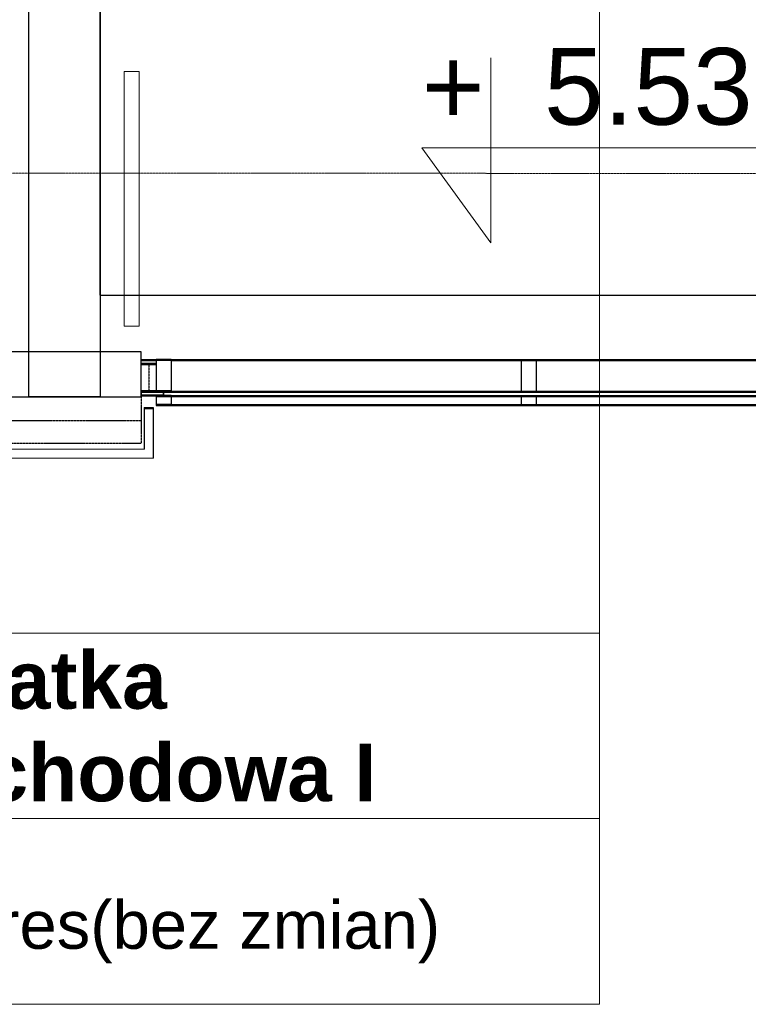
# Model space of a CAD drawing. Header units: millimetres. Extents: x -8838 to 31257, y -6224 to 3754.
# Tile 25 of 205: x -1817 to -1574, y -5540 to -5212. Entities that reach past the tile are written whole.
import ezdxf
from ezdxf.enums import TextEntityAlignment as Align

# ---------------------------------------------------------------- set-up
doc = ezdxf.new("R2010")
doc.units = ezdxf.units.MM
doc.header["$LTSCALE"] = 10
doc.header["$MEASUREMENT"] = 0
for name, pattern in [('rzut 2 pietra$0$ArchiTECH.PC 2. Line Type', [0.0025, 0.0015, -0.001]), ('rzut 2 pietra$0$ArchiTECH.PC 5. Line Type', [0.0053, 0.003, -0.001, 0.0003, -0.001]), ('rzut 2 pietra$0$ArchiTECH.PC Solid Line Type', [0]), ('SUFIT_2 PIETRO$0$ArchiTECH.PC 2. Line Type', [0.0025, 0.0015, -0.001]), ('SUFIT_2 PIETRO$0$ArchiTECH.PC Solid Line Type', [0])]:
    doc.linetypes.add(name, pattern=pattern)
doc.layers.add('IS_ARCH', color=254, linetype='CONTINUOUS', lineweight=18)
doc.layers.add('SUFIT_2 PIETRO$0$INWENTARYZACJA', color=254, linetype='CONTINUOUS')
doc.styles.add('rzut 2 pietra$0$ArchiTECHStyle1', font='arial.ttf', dxfattribs={"height": 0.16})
doc.styles.add('rzut 2 pietra$0$ArchiTECHStyle2', font='arialbd.ttf', dxfattribs={"height": 0.192})

msp = doc.modelspace()

# ---------------------------------------------------------------- linework, layer by layer
at = {"layer": 'IS_ARCH', "linetype": 'rzut 2 pietra$0$ArchiTECH.PC Solid Line Type'}
for p, q in [((-1813.69, -4647.69), (-1813.69, -5337.58)), ((-1789.69, -5337.58), (-1789.69, -4647.69)), ((-1789.75, -5303.74), (-1789.75, -4965.1)), ((-1789.75, -5303.74), (-1789.75, -4965.1)), ((-1623.25, -5416.5), (-1623.25, -5173.03)), ((-1659.5, -5224.5), (-1659.5, -5286.33)), ((-1776.77, -5229.11), (-1781.77, -5229.11)), ((-1781.77, -5229.11), (-1781.77, -5314.11)), ((-1776.77, -5229.11), (-1781.77, -5229.11)), ((-1781.77, -5229.11), (-1781.77, -5314.11)), ((-1776.77, -5314.11), (-1776.77, -5229.11)), ((-1776.77, -5314.11), (-1776.77, -5229.11)), ((-1682.46, -5254.53), (-1558.8, -5254.53)), ((-1659.5, -5286.33), (-1682.46, -5254.53)), ((-1789.75, -5303.74), (-1515.75, -5303.74)), ((-1789.75, -5303.74), (-1515.75, -5303.74)), ((-1781.77, -5314.11), (-1776.77, -5314.11)), ((-1781.77, -5314.11), (-1776.77, -5314.11)), ((-1776.15, -5322.69), (-1843.13, -5322.69)), ((-1776.15, -5337.69), (-1776.15, -5322.69)), ((-1776.15, -5325.19), (-1771.15, -5325.19)), ((-1776.15, -5325.59), (-1771.15, -5325.59)), ((-1776.15, -5326.44), (-1771.15, -5326.44)), ((-1776.15, -5326.84), (-1771.15, -5326.84)), ((-1766.15, -5325.19), (-1771.15, -5325.19)), ((-1771.15, -5325.19), (-1771.14, -5335.72)), ((-1771.15, -5325.19), (-1771.15, -5326.44)), ((-1771.15, -5325.59), (-1771.15, -5326.84)), ((-1771.15, -5325.59), (-1771.14, -5336.13)), ((-1766.15, -5325.59), (-1771.15, -5325.59)), ((-1766.15, -5325.19), (-1766.14, -5335.72)), ((-1766.15, -5325.19), (-1525.18, -5325.2)), ((-1766.15, -5325.59), (-1525.18, -5325.61)), ((-1766.15, -5325.59), (-1766.14, -5336.12)), ((-1644.36, -5325.6), (-1649.36, -5325.61)), ((-1649.36, -5325.61), (-1649.35, -5336.14)), ((-1644.36, -5325.6), (-1644.35, -5336.14)), ((-1768.66, -5335.81), (-1776.06, -5335.82)), ((-1768.66, -5335.81), (-1776.06, -5335.82)), ((-1776.06, -5335.82), (-1776.06, -5337.1)), ((-1768.66, -5336.21), (-1776.06, -5336.22)), ((-1768.66, -5335.76), (-1775.96, -5335.78)), ((-1768.66, -5336.16), (-1775.96, -5336.18)), ((-1766.14, -5335.72), (-1771.14, -5335.72)), ((-1771.14, -5335.72), (-1522.56, -5335.75)), ((-1766.14, -5336.12), (-1771.14, -5336.13)), ((-1771.14, -5336.13), (-1522.56, -5336.15)), ((-1768.66, -5337.09), (-1768.66, -5335.81)), ((-1768.66, -5335.81), (-1768.66, -5337.09)), ((-1768.66, -5336.21), (-1768.66, -5337.49)), ((-1644.35, -5336.14), (-1649.35, -5336.14)), ((-1843.13, -5337.69), (-1776.15, -5337.69)), ((-1813.69, -5337.58), (-1789.69, -5337.58)), ((-1776.06, -5337.1), (-1768.66, -5337.09)), ((-1768.66, -5337.09), (-1776.06, -5337.1)), ((-1768.66, -5337.49), (-1776.06, -5337.5)), ((-1766.14, -5337.2), (-1771.14, -5337.2)), ((-1771.14, -5337.2), (-1771.14, -5340.19)), ((-1771.14, -5337.2), (-1522.56, -5337.22)), ((-1771.14, -5337.6), (-1522.56, -5337.63)), ((-1771.14, -5337.6), (-1771.14, -5340.59)), ((-1766.14, -5337.6), (-1771.14, -5337.6)), ((-1771.14, -5337.6), (-1771.14, -5340.59)), ((-1768.66, -5337.09), (-1768.66, -5337.09)), ((-1766.14, -5337.2), (-1766.14, -5340.19)), ((-1766.14, -5337.6), (-1766.14, -5340.59)), ((-1766.14, -5337.6), (-1766.14, -5340.59)), ((-1644.35, -5337.61), (-1649.35, -5337.62)), ((-1649.35, -5337.62), (-1649.35, -5340.61)), ((-1644.35, -5337.61), (-1644.35, -5340.61)), ((-1775.14, -5341.2), (-1772.13, -5341.2)), ((-1775.14, -5341.2), (-1772.13, -5341.2)), ((-1775.14, -5341.2), (-1775.13, -5354.69)), ((-1775.14, -5341.6), (-1772.13, -5341.6)), ((-1775.14, -5341.6), (-1775.13, -5355.09)), ((-1775.14, -5341.6), (-1772.13, -5341.6)), ((-1772.13, -5341.2), (-1772.13, -5357.69)), ((-1772.13, -5341.2), (-1772.13, -5357.69)), ((-1772.13, -5341.6), (-1772.13, -5358.09)), ((-1772.13, -5341.6), (-1772.13, -5358.09)), ((-1766.14, -5340.19), (-1771.14, -5340.19)), ((-1771.14, -5340.19), (-1522.56, -5340.22)), ((-1771.14, -5340.59), (-1522.56, -5340.62)), ((-1766.14, -5340.59), (-1771.14, -5340.59)), ((-1766.14, -5340.59), (-1771.14, -5340.59)), ((-1644.35, -5340.61), (-1649.35, -5340.61)), ((-1844.09, -5355.08), (-1775.13, -5355.09)), ((-1847.11, -5358.08), (-1772.13, -5358.09)), ((-1982.05, -5416.5), (-1623.25, -5416.5)), ((-1623.25, -5416.5), (-1623.25, -5540.42)), ((-1982.05, -5478.46), (-1623.25, -5478.46)), ((-1982.05, -5540.42), (-1623.25, -5540.42))]:
    msp.add_line(p, q, dxfattribs=at)
at = {"layer": 'IS_ARCH', "linetype": 'rzut 2 pietra$0$ArchiTECH.PC 5. Line Type'}
msp.add_line((-3569.09, -5262.89), (7882.41, -5264.04), dxfattribs=at)
at = {"layer": 'IS_ARCH', "linetype": 'rzut 2 pietra$0$ArchiTECH.PC 2. Line Type'}
for p, q in [((-1773.57, -5326.44), (-1773.56, -5335.67)), ((-1773.57, -5326.84), (-1773.56, -5336.07)), ((-1771.14, -5335.66), (-1776.06, -5335.66)), ((-1771.14, -5336.06), (-1776.06, -5336.06)), ((-1776.15, -5337.69), (-1776.14, -5352.88)), ((-1776.15, -5338.09), (-1776.14, -5353.28)), ((-1776.15, -5345.68), (-1843.13, -5345.68)), ((-1776.14, -5353.28), (-1843.13, -5353.28))]:
    msp.add_line(p, q, dxfattribs=at)
at = {"layer": 'SUFIT_2 PIETRO$0$INWENTARYZACJA', "linetype": 'SUFIT_2 PIETRO$0$ArchiTECH.PC Solid Line Type'}
for p, q in [((-1813.69, -4647.69), (-1813.69, -5337.58)), ((-1789.69, -5337.58), (-1789.69, -4647.69)), ((-1789.75, -5303.74), (-1789.75, -4965.1)), ((-1789.75, -5303.74), (-1789.75, -4965.1)), ((-1789.75, -5303.74), (-1515.75, -5303.74)), ((-1789.75, -5303.74), (-1515.75, -5303.74)), ((-1776.15, -5322.69), (-1843.13, -5322.69)), ((-1776.15, -5337.69), (-1776.15, -5322.69)), ((-1776.15, -5325.19), (-1771.15, -5325.19)), ((-1776.15, -5325.59), (-1771.15, -5325.59)), ((-1776.15, -5326.44), (-1771.15, -5326.44)), ((-1776.15, -5326.84), (-1771.15, -5326.84)), ((-1771.15, -5325.19), (-1771.15, -5326.44)), ((-1771.15, -5325.19), (-1771.14, -5335.72)), ((-1766.15, -5325.19), (-1771.15, -5325.19)), ((-1766.15, -5325.59), (-1771.15, -5325.59)), ((-1771.15, -5325.59), (-1771.14, -5336.13)), ((-1771.15, -5325.59), (-1771.15, -5326.84)), ((-1766.15, -5325.19), (-1525.18, -5325.2)), ((-1766.15, -5325.19), (-1766.14, -5335.72)), ((-1766.15, -5325.59), (-1766.14, -5336.12)), ((-1766.15, -5325.59), (-1525.18, -5325.61)), ((-1644.36, -5325.6), (-1649.36, -5325.61)), ((-1649.36, -5325.61), (-1649.35, -5336.14)), ((-1644.36, -5325.6), (-1644.35, -5336.14)), ((-1768.66, -5335.81), (-1776.06, -5335.82)), ((-1768.66, -5335.81), (-1776.06, -5335.82)), ((-1776.06, -5335.82), (-1776.06, -5337.1)), ((-1768.66, -5336.21), (-1776.06, -5336.22)), ((-1768.66, -5335.76), (-1775.96, -5335.78)), ((-1768.66, -5336.16), (-1775.96, -5336.18)), ((-1771.14, -5335.72), (-1522.56, -5335.75)), ((-1766.14, -5335.72), (-1771.14, -5335.72)), ((-1766.14, -5336.12), (-1771.14, -5336.13)), ((-1771.14, -5336.13), (-1522.56, -5336.15)), ((-1768.66, -5337.09), (-1768.66, -5335.81)), ((-1768.66, -5335.81), (-1768.66, -5337.09)), ((-1768.66, -5336.21), (-1768.66, -5337.49)), ((-1644.35, -5336.14), (-1649.35, -5336.14)), ((-1843.13, -5337.69), (-1776.15, -5337.69)), ((-1813.69, -5337.58), (-1789.69, -5337.58)), ((-1776.06, -5337.1), (-1768.66, -5337.09)), ((-1768.66, -5337.09), (-1776.06, -5337.1)), ((-1768.66, -5337.49), (-1776.06, -5337.5)), ((-1771.14, -5337.2), (-1522.56, -5337.22)), ((-1771.14, -5337.2), (-1771.14, -5340.19)), ((-1766.14, -5337.2), (-1771.14, -5337.2)), ((-1771.14, -5337.6), (-1771.14, -5340.59)), ((-1766.14, -5337.6), (-1771.14, -5337.6)), ((-1771.14, -5337.6), (-1771.14, -5340.59)), ((-1771.14, -5337.6), (-1522.56, -5337.63)), ((-1768.66, -5337.09), (-1768.66, -5337.09)), ((-1766.14, -5337.2), (-1766.14, -5340.19)), ((-1766.14, -5337.6), (-1766.14, -5340.59)), ((-1766.14, -5337.6), (-1766.14, -5340.59)), ((-1644.35, -5337.61), (-1649.35, -5337.62)), ((-1649.35, -5337.62), (-1649.35, -5340.61)), ((-1644.35, -5337.61), (-1644.35, -5340.61)), ((-1775.14, -5341.2), (-1775.13, -5354.69)), ((-1775.14, -5341.2), (-1772.13, -5341.2)), ((-1775.14, -5341.2), (-1772.13, -5341.2)), ((-1775.14, -5341.6), (-1772.13, -5341.6)), ((-1775.14, -5341.6), (-1775.13, -5355.09)), ((-1775.14, -5341.6), (-1772.13, -5341.6)), ((-1772.13, -5341.2), (-1772.13, -5357.69)), ((-1772.13, -5341.2), (-1772.13, -5357.69)), ((-1772.13, -5341.6), (-1772.13, -5358.09)), ((-1772.13, -5341.6), (-1772.13, -5358.09)), ((-1771.14, -5340.19), (-1522.56, -5340.22)), ((-1766.14, -5340.19), (-1771.14, -5340.19)), ((-1766.14, -5340.59), (-1771.14, -5340.59)), ((-1766.14, -5340.59), (-1771.14, -5340.59)), ((-1771.14, -5340.59), (-1522.56, -5340.62)), ((-1644.35, -5340.61), (-1649.35, -5340.61)), ((-1844.09, -5355.08), (-1775.13, -5355.09)), ((-1847.11, -5358.08), (-1772.13, -5358.09))]:
    msp.add_line(p, q, dxfattribs=at)
at = {"layer": 'SUFIT_2 PIETRO$0$INWENTARYZACJA', "linetype": 'SUFIT_2 PIETRO$0$ArchiTECH.PC 2. Line Type'}
for p, q in [((-1773.57, -5326.44), (-1773.56, -5335.67)), ((-1773.57, -5326.84), (-1773.56, -5336.07)), ((-1771.14, -5335.66), (-1776.06, -5335.66)), ((-1771.14, -5336.06), (-1776.06, -5336.06)), ((-1776.15, -5337.69), (-1776.14, -5352.88)), ((-1776.15, -5338.09), (-1776.14, -5353.28)), ((-1776.15, -5345.68), (-1843.13, -5345.68)), ((-1776.14, -5353.28), (-1843.13, -5353.28))]:
    msp.add_line(p, q, dxfattribs=at)

# ---------------------------------------------------------------- texts
at = {"layer": 'IS_ARCH'}
for s, height, style, p in [('+  5.53', 25.6, 'rzut 2 pietra$0$ArchiTECHStyle1', (-1682.46, -5254.53)), ('klatka ', 19.2, 'rzut 2 pietra$0$ArchiTECHStyle2', (-1843.63, -5447.55)), ('schodowa I', 19.2, 'rzut 2 pietra$0$ArchiTECHStyle2', (-1843.63, -5478.43)), ('Gres(bez zmian)', 16, 'rzut 2 pietra$0$ArchiTECHStyle1', (-1841.53, -5526.69))]:
    msp.add_text(s, height=height, dxfattribs=dict(at, style=style)).set_placement(p, align=Align.BOTTOM_LEFT)

doc.saveas('drawing.dxf')
